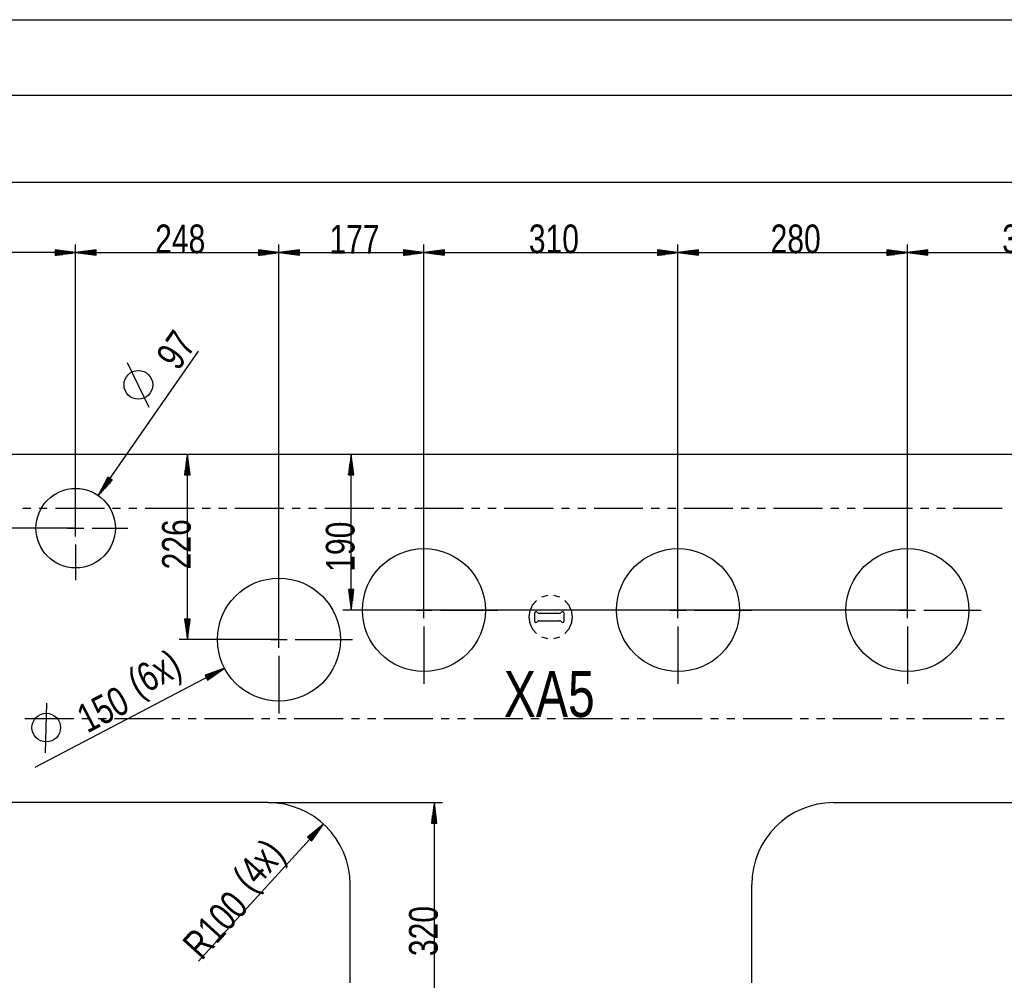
# Model space of a CAD drawing. Header units: millimetres. Extents: x -6 to 1189, y -6 to 841.
# Tile 9 of 38: x 393 to 513, y 214 to 332. Entities that reach past the tile are written whole.
import ezdxf

# ---------------------------------------------------------------- set-up
doc = ezdxf.new("R2010")
doc.units = ezdxf.units.MM
doc.layers.add('201', color=7, linetype='Continuous')
doc.styles.add('SEACAD_Arial', font='arial.ttf', dxfattribs={"width": 0.664})

msp = doc.modelspace()

# ---------------------------------------------------------------- linework, layer by layer
at = {"layer": '201', "color": 7, "linetype": 'Continuous'}
for p, q in [((151.22, 331.54), (935.17, 331.54)), ((694.97, 322.27), (356.87, 322.27)), ((151.22, 311.69), (621.17, 311.69)), ((400.17, 269.48), (400.17, 304.11)), ((400.17, 269.48), (400.17, 304.11)), ((424.97, 255.88), (424.97, 304.11)), ((424.97, 255.88), (424.97, 304.11)), ((442.67, 259.48), (442.67, 304.11)), ((442.67, 259.48), (442.67, 304.11)), ((473.67, 259.48), (473.67, 304.11)), ((473.67, 259.48), (473.67, 304.11)), ((501.67, 259.48), (501.67, 304.11)), ((501.67, 259.48), (501.67, 304.11)), ((400.17, 303.11), (376.17, 303.11)), ((400.17, 303.11), (397.67, 303.44)), ((397.67, 303.44), (397.67, 302.78)), ((397.67, 303.41), (397.85, 303.41)), ((397.67, 303.41), (397.85, 303.41)), ((397.67, 303.36), (398.24, 303.36)), ((397.67, 303.31), (398.62, 303.31)), ((397.67, 303.26), (399.01, 303.26)), ((397.67, 303.21), (399.39, 303.21)), ((397.67, 303.16), (399.78, 303.16)), ((397.67, 302.78), (400.17, 303.11)), ((397.67, 303.11), (400.17, 303.11)), ((397.67, 303.11), (400.17, 303.11)), ((397.67, 303.06), (399.78, 303.06)), ((397.67, 303.01), (399.39, 303.01)), ((397.67, 302.96), (399.01, 302.96)), ((397.67, 302.9), (398.62, 302.9)), ((397.67, 302.85), (398.24, 302.85)), ((397.67, 302.8), (397.85, 302.8)), ((397.67, 302.8), (397.85, 302.8)), ((402.67, 303.44), (400.17, 303.11)), ((400.17, 303.11), (424.97, 303.11)), ((400.17, 303.11), (402.67, 302.78)), ((402.67, 303.11), (400.17, 303.11)), ((402.67, 303.11), (400.17, 303.11)), ((402.67, 303.16), (400.55, 303.16)), ((402.67, 303.06), (400.55, 303.06)), ((402.67, 303.21), (400.94, 303.21)), ((402.67, 303.01), (400.94, 303.01)), ((402.67, 303.26), (401.32, 303.26)), ((402.67, 302.96), (401.32, 302.96)), ((402.67, 303.31), (401.71, 303.31)), ((402.67, 302.9), (401.71, 302.9)), ((402.67, 303.36), (402.1, 303.36)), ((402.67, 302.85), (402.1, 302.85)), ((402.67, 303.41), (402.48, 303.41)), ((402.67, 303.41), (402.48, 303.41)), ((402.67, 302.8), (402.48, 302.8)), ((402.67, 302.8), (402.48, 302.8)), ((402.67, 302.78), (402.67, 303.44)), ((424.97, 303.11), (422.47, 303.44)), ((422.47, 303.44), (422.47, 302.78)), ((422.47, 303.41), (422.65, 303.41)), ((422.47, 303.41), (422.65, 303.41)), ((422.47, 303.36), (423.04, 303.36)), ((422.47, 303.31), (423.42, 303.31)), ((422.47, 303.26), (423.81, 303.26)), ((422.47, 303.21), (424.19, 303.21)), ((422.47, 303.16), (424.58, 303.16)), ((422.47, 302.78), (424.97, 303.11)), ((422.47, 303.11), (424.97, 303.11)), ((422.47, 303.11), (424.97, 303.11)), ((422.47, 303.06), (424.58, 303.06)), ((422.47, 303.01), (424.19, 303.01)), ((422.47, 302.96), (423.81, 302.96)), ((422.47, 302.9), (423.42, 302.9)), ((422.47, 302.85), (423.04, 302.85)), ((422.47, 302.8), (422.65, 302.8)), ((422.47, 302.8), (422.65, 302.8)), ((427.47, 303.44), (424.97, 303.11)), ((424.97, 303.11), (442.67, 303.11)), ((424.97, 303.11), (427.47, 302.78)), ((427.47, 303.11), (424.97, 303.11)), ((427.47, 303.11), (424.97, 303.11)), ((427.47, 303.16), (425.35, 303.16)), ((427.47, 303.06), (425.35, 303.06)), ((427.47, 303.21), (425.74, 303.21)), ((427.47, 303.01), (425.74, 303.01)), ((427.47, 303.26), (426.12, 303.26)), ((427.47, 302.96), (426.12, 302.96)), ((427.47, 303.31), (426.51, 303.31)), ((427.47, 302.9), (426.51, 302.9)), ((427.47, 303.36), (426.9, 303.36)), ((427.47, 302.85), (426.9, 302.85)), ((427.47, 303.41), (427.28, 303.41)), ((427.47, 303.41), (427.28, 303.41)), ((427.47, 302.8), (427.28, 302.8)), ((427.47, 302.8), (427.28, 302.8)), ((427.47, 302.78), (427.47, 303.44)), ((442.67, 303.11), (440.17, 303.44)), ((440.17, 303.44), (440.17, 302.78)), ((440.17, 303.41), (440.35, 303.41)), ((440.17, 303.41), (440.35, 303.41)), ((440.17, 303.36), (440.74, 303.36)), ((440.17, 303.31), (441.12, 303.31)), ((440.17, 303.26), (441.51, 303.26)), ((440.17, 303.21), (441.89, 303.21)), ((440.17, 303.16), (442.28, 303.16)), ((440.17, 302.78), (442.67, 303.11)), ((440.17, 303.11), (442.67, 303.11)), ((440.17, 303.11), (442.67, 303.11)), ((440.17, 303.06), (442.28, 303.06)), ((440.17, 303.01), (441.89, 303.01)), ((440.17, 302.96), (441.51, 302.96)), ((440.17, 302.9), (441.12, 302.9)), ((440.17, 302.85), (440.74, 302.85)), ((440.17, 302.8), (440.35, 302.8)), ((440.17, 302.8), (440.35, 302.8)), ((445.17, 303.44), (442.67, 303.11)), ((442.67, 303.11), (473.67, 303.11)), ((442.67, 303.11), (445.17, 302.78)), ((445.17, 303.11), (442.67, 303.11)), ((445.17, 303.11), (442.67, 303.11)), ((445.17, 303.16), (443.05, 303.16)), ((445.17, 303.06), (443.05, 303.06)), ((445.17, 303.21), (443.44, 303.21)), ((445.17, 303.01), (443.44, 303.01)), ((445.17, 303.26), (443.82, 303.26)), ((445.17, 302.96), (443.82, 302.96)), ((445.17, 303.31), (444.21, 303.31)), ((445.17, 302.9), (444.21, 302.9)), ((445.17, 303.36), (444.6, 303.36)), ((445.17, 302.85), (444.6, 302.85)), ((445.17, 303.41), (444.98, 303.41)), ((445.17, 303.41), (444.98, 303.41)), ((445.17, 302.8), (444.98, 302.8)), ((445.17, 302.8), (444.98, 302.8)), ((445.17, 302.78), (445.17, 303.44)), ((473.67, 303.11), (471.17, 303.44)), ((471.17, 303.44), (471.17, 302.78)), ((471.17, 303.41), (471.35, 303.41)), ((471.17, 303.41), (471.35, 303.41)), ((471.17, 303.36), (471.74, 303.36)), ((471.17, 303.31), (472.12, 303.31)), ((471.17, 303.26), (472.51, 303.26)), ((471.17, 303.21), (472.89, 303.21)), ((471.17, 303.16), (473.28, 303.16)), ((471.17, 302.78), (473.67, 303.11)), ((471.17, 303.11), (473.67, 303.11)), ((471.17, 303.11), (473.67, 303.11)), ((471.17, 303.06), (473.28, 303.06)), ((471.17, 303.01), (472.89, 303.01)), ((471.17, 302.96), (472.51, 302.96)), ((471.17, 302.9), (472.12, 302.9)), ((471.17, 302.85), (471.74, 302.85)), ((471.17, 302.8), (471.35, 302.8)), ((471.17, 302.8), (471.35, 302.8)), ((476.17, 303.44), (473.67, 303.11)), ((473.67, 303.11), (501.67, 303.11)), ((473.67, 303.11), (476.17, 302.78)), ((476.17, 303.11), (473.67, 303.11)), ((476.17, 303.11), (473.67, 303.11)), ((476.17, 303.16), (474.05, 303.16)), ((476.17, 303.06), (474.05, 303.06)), ((476.17, 303.21), (474.44, 303.21)), ((476.17, 303.01), (474.44, 303.01)), ((476.17, 303.26), (474.82, 303.26)), ((476.17, 302.96), (474.82, 302.96)), ((476.17, 303.31), (475.21, 303.31)), ((476.17, 302.9), (475.21, 302.9)), ((476.17, 303.36), (475.6, 303.36)), ((476.17, 302.85), (475.6, 302.85)), ((476.17, 303.41), (475.98, 303.41)), ((476.17, 303.41), (475.98, 303.41)), ((476.17, 302.8), (475.98, 302.8)), ((476.17, 302.8), (475.98, 302.8)), ((476.17, 302.78), (476.17, 303.44)), ((501.67, 303.11), (499.17, 303.44)), ((499.17, 303.44), (499.17, 302.78)), ((499.17, 303.41), (499.35, 303.41)), ((499.17, 303.41), (499.35, 303.41)), ((499.17, 303.36), (499.74, 303.36)), ((499.17, 303.31), (500.12, 303.31)), ((499.17, 303.26), (500.51, 303.26)), ((499.17, 303.21), (500.89, 303.21)), ((499.17, 303.16), (501.28, 303.16)), ((499.17, 302.78), (501.67, 303.11)), ((499.17, 303.11), (501.67, 303.11)), ((499.17, 303.11), (501.67, 303.11)), ((499.17, 303.06), (501.28, 303.06)), ((499.17, 303.01), (500.89, 303.01)), ((499.17, 302.96), (500.51, 302.96)), ((499.17, 302.9), (500.12, 302.9)), ((499.17, 302.85), (499.74, 302.85)), ((499.17, 302.8), (499.35, 302.8)), ((499.17, 302.8), (499.35, 302.8)), ((504.17, 303.44), (501.67, 303.11)), ((501.67, 303.11), (538.67, 303.11)), ((501.67, 303.11), (504.17, 302.78)), ((504.17, 303.11), (501.67, 303.11)), ((504.17, 303.11), (501.67, 303.11)), ((504.17, 303.16), (502.05, 303.16)), ((504.17, 303.06), (502.05, 303.06)), ((504.17, 303.21), (502.44, 303.21)), ((504.17, 303.01), (502.44, 303.01)), ((504.17, 303.26), (502.82, 303.26)), ((504.17, 302.96), (502.82, 302.96)), ((504.17, 303.31), (503.21, 303.31)), ((504.17, 302.9), (503.21, 302.9)), ((504.17, 303.36), (503.6, 303.36)), ((504.17, 302.85), (503.6, 302.85)), ((504.17, 303.41), (503.98, 303.41)), ((504.17, 303.41), (503.98, 303.41)), ((504.17, 302.8), (503.98, 302.8)), ((504.17, 302.8), (503.98, 302.8)), ((504.17, 302.78), (504.17, 303.44)), ((402.93, 273.46), (415.15, 291.1)), ((409.15, 284.2), (406.5, 289.66)), ((694.97, 278.48), (356.87, 278.48)), ((413.8, 278.48), (413.47, 275.98)), ((413.7, 275.98), (413.7, 277.7)), ((413.75, 275.98), (413.75, 278.09)), ((413.8, 255.88), (413.8, 278.48)), ((414.13, 275.98), (413.8, 278.48)), ((413.8, 275.98), (413.8, 278.48)), ((413.8, 275.98), (413.8, 278.48)), ((413.85, 275.98), (413.85, 278.09)), ((413.9, 275.98), (413.9, 277.7)), ((433.79, 278.48), (433.46, 275.98)), ((433.69, 275.98), (433.69, 277.7)), ((433.74, 275.98), (433.74, 278.09)), ((433.79, 259.48), (433.79, 278.48)), ((434.12, 275.98), (433.79, 278.48)), ((433.79, 275.98), (433.79, 278.48)), ((433.79, 275.98), (433.79, 278.48)), ((433.84, 275.98), (433.84, 278.09)), ((433.89, 275.98), (433.89, 277.7)), ((413.55, 275.98), (413.55, 276.55)), ((413.6, 275.98), (413.6, 276.93)), ((413.65, 275.98), (413.65, 277.32)), ((413.95, 275.98), (413.95, 277.32)), ((414, 275.98), (414, 276.93)), ((414.05, 275.98), (414.05, 276.55)), ((433.53, 275.98), (433.53, 276.55)), ((433.58, 275.98), (433.58, 276.93)), ((433.63, 275.98), (433.63, 277.32)), ((433.94, 275.98), (433.94, 277.32)), ((433.99, 275.98), (433.99, 276.93)), ((434.04, 275.98), (434.04, 276.55)), ((400.17, 271.48), (400.17, 275.83)), ((404.08, 275.7), (402.93, 273.46)), ((404.35, 275.52), (402.93, 273.46)), ((404.35, 275.52), (402.93, 273.46)), ((402.93, 273.46), (404.62, 275.33)), ((404.31, 275.55), (403.11, 273.81)), ((404.39, 275.49), (403.19, 273.75)), ((404.27, 275.58), (403.28, 274.15)), ((404.44, 275.46), (403.45, 274.04)), ((404.23, 275.6), (403.46, 274.5)), ((404.19, 275.63), (403.64, 274.85)), ((404.48, 275.43), (403.71, 274.33)), ((404.14, 275.66), (403.82, 275.19)), ((404.52, 275.4), (403.97, 274.62)), ((404.1, 275.69), (404, 275.54)), ((404.1, 275.69), (404, 275.54)), ((404.62, 275.33), (404.08, 275.7)), ((404.56, 275.37), (404.24, 274.9)), ((404.6, 275.34), (404.5, 275.19)), ((404.6, 275.34), (404.5, 275.19)), ((413.47, 275.98), (414.13, 275.98)), ((413.49, 275.98), (413.49, 276.16)), ((413.49, 275.98), (413.49, 276.16)), ((414.1, 275.98), (414.1, 276.16)), ((414.1, 275.98), (414.1, 276.16)), ((433.46, 275.98), (434.12, 275.98)), ((433.48, 275.98), (433.48, 276.16)), ((433.48, 275.98), (433.48, 276.16)), ((434.09, 275.98), (434.09, 276.16)), ((434.09, 275.98), (434.09, 276.16)), ((394.7, 271.9), (393.71, 271.9)), ((396.7, 271.9), (395.7, 271.9)), ((403.67, 271.9), (397.69, 271.9)), ((405.66, 271.9), (404.66, 271.9)), ((407.65, 271.9), (406.66, 271.9)), ((414.62, 271.9), (408.65, 271.9)), ((416.62, 271.9), (415.62, 271.9)), ((418.61, 271.9), (417.61, 271.9)), ((425.58, 271.9), (419.6, 271.9)), ((427.57, 271.9), (426.58, 271.9)), ((429.56, 271.9), (428.57, 271.9)), ((436.54, 271.9), (430.56, 271.9)), ((438.53, 271.9), (437.53, 271.9)), ((440.52, 271.9), (439.52, 271.9)), ((447.49, 271.9), (441.52, 271.9)), ((449.48, 271.9), (448.49, 271.9)), ((451.48, 271.9), (450.48, 271.9)), ((458.45, 271.9), (452.47, 271.9)), ((460.44, 271.9), (459.44, 271.9)), ((462.43, 271.9), (461.44, 271.9)), ((469.4, 271.9), (463.43, 271.9)), ((471.4, 271.9), (470.4, 271.9)), ((473.39, 271.9), (472.39, 271.9)), ((480.36, 271.9), (474.38, 271.9)), ((482.35, 271.9), (481.36, 271.9)), ((484.34, 271.9), (483.35, 271.9)), ((491.32, 271.9), (485.34, 271.9)), ((493.31, 271.9), (492.31, 271.9)), ((495.3, 271.9), (494.3, 271.9)), ((502.27, 271.9), (496.3, 271.9)), ((504.26, 271.9), (503.27, 271.9)), ((506.26, 271.9), (505.26, 271.9)), ((513.23, 271.9), (507.25, 271.9)), ((400.17, 268.48), (400.17, 270.48)), ((400.17, 269.48), (385.83, 269.48)), ((398.17, 269.48), (393.82, 269.48)), ((399.17, 269.48), (401.17, 269.48)), ((402.17, 269.48), (406.52, 269.48)), ((442.67, 261.48), (442.67, 268.48)), ((473.67, 261.48), (473.67, 268.48)), ((501.67, 261.48), (501.67, 268.48)), ((400.17, 267.48), (400.17, 263.13)), ((424.97, 257.88), (424.97, 264.88)), ((434.12, 261.98), (433.46, 261.98)), ((433.46, 261.98), (433.79, 259.48)), ((433.48, 261.98), (433.48, 261.79)), ((433.48, 261.98), (433.48, 261.79)), ((433.53, 261.98), (433.53, 261.41)), ((433.58, 261.98), (433.58, 261.02)), ((433.63, 261.98), (433.63, 260.63)), ((433.69, 261.98), (433.69, 260.25)), ((433.74, 261.98), (433.74, 259.86)), ((433.79, 259.48), (434.12, 261.98)), ((433.79, 261.98), (433.79, 259.48)), ((433.79, 261.98), (433.79, 259.48)), ((433.84, 261.98), (433.84, 259.86)), ((433.89, 261.98), (433.89, 260.25)), ((433.94, 261.98), (433.94, 260.63)), ((433.99, 261.98), (433.99, 261.02)), ((434.04, 261.98), (434.04, 261.41)), ((434.09, 261.98), (434.09, 261.79)), ((434.09, 261.98), (434.09, 261.79)), ((457.76, 261.27), (457.03, 261.05)), ((459.24, 261.05), (458.51, 261.27)), ((442.67, 258.48), (442.67, 260.48)), ((473.67, 258.48), (473.67, 260.48)), ((501.67, 258.48), (501.67, 260.48)), ((414.13, 258.38), (413.47, 258.38)), ((413.47, 258.38), (413.8, 255.88)), ((413.49, 258.38), (413.49, 258.19)), ((413.49, 258.38), (413.49, 258.19)), ((413.55, 258.38), (413.55, 257.81)), ((413.6, 258.38), (413.6, 257.42)), ((413.65, 258.38), (413.65, 257.03)), ((413.7, 258.38), (413.7, 256.65)), ((413.75, 258.38), (413.75, 256.26)), ((413.8, 255.88), (414.13, 258.38)), ((413.8, 258.38), (413.8, 255.88)), ((413.8, 258.38), (413.8, 255.88)), ((413.85, 258.38), (413.85, 256.26)), ((413.9, 258.38), (413.9, 256.65)), ((413.95, 258.38), (413.95, 257.03)), ((414, 258.38), (414, 257.42)), ((414.05, 258.38), (414.05, 257.81)), ((414.1, 258.38), (414.1, 258.19)), ((414.1, 258.38), (414.1, 258.19)), ((501.67, 259.48), (432.79, 259.48)), ((440.67, 259.48), (433.67, 259.48)), ((441.67, 259.48), (443.67, 259.48)), ((444.67, 259.48), (451.67, 259.48)), ((456.17, 259.08), (456.17, 258.18)), ((459.22, 259.08), (456.71, 259.08)), ((459.77, 258.18), (459.77, 259.08)), ((471.67, 259.48), (464.67, 259.48)), ((472.67, 259.48), (474.67, 259.48)), ((475.67, 259.48), (482.67, 259.48)), ((499.67, 259.48), (492.67, 259.48)), ((500.67, 259.48), (502.67, 259.48)), ((503.67, 259.48), (510.67, 259.48)), ((442.67, 257.48), (442.67, 250.48)), ((456.71, 258.18), (459.22, 258.18)), ((473.67, 257.48), (473.67, 250.48)), ((501.67, 257.48), (501.67, 250.48)), ((424.97, 254.88), (424.97, 256.88)), ((457.03, 256.21), (457.76, 256)), ((458.51, 256), (459.24, 256.21)), ((424.97, 255.88), (412.8, 255.88)), ((422.97, 255.88), (415.97, 255.88)), ((423.97, 255.88), (425.97, 255.88)), ((426.97, 255.88), (433.97, 255.88)), ((424.97, 253.88), (424.97, 246.88)), ((418.32, 252.39), (395.19, 240.26)), ((418.32, 252.39), (415.96, 251.52)), ((416.11, 251.23), (418.32, 252.39)), ((416.11, 251.23), (418.32, 252.39)), ((416.26, 250.94), (418.32, 252.39)), ((415.96, 251.52), (416.26, 250.94)), ((415.97, 251.5), (416.13, 251.59)), ((415.97, 251.5), (416.13, 251.59)), ((415.99, 251.46), (416.5, 251.72)), ((416.02, 251.41), (416.86, 251.86)), ((416.04, 251.37), (417.23, 251.99)), ((416.06, 251.32), (417.59, 252.12)), ((416.09, 251.28), (417.96, 252.26)), ((416.13, 251.19), (418.01, 252.17)), ((416.16, 251.14), (417.69, 251.94)), ((416.18, 251.1), (417.37, 251.72)), ((416.2, 251.05), (417.05, 251.5)), ((416.23, 251.01), (416.73, 251.27)), ((416.25, 250.96), (416.41, 251.05)), ((416.25, 250.96), (416.41, 251.05)), ((396.48, 242.07), (396.66, 248.14)), ((393.97, 246.26), (399.95, 246.26)), ((400.94, 246.26), (401.94, 246.26)), ((402.93, 246.26), (403.93, 246.26)), ((404.93, 246.26), (410.9, 246.26)), ((411.9, 246.26), (412.89, 246.26)), ((413.89, 246.26), (414.89, 246.26)), ((415.88, 246.26), (421.86, 246.26)), ((422.85, 246.26), (423.85, 246.26)), ((424.85, 246.26), (425.84, 246.26)), ((426.84, 246.26), (432.81, 246.26)), ((433.81, 246.26), (434.81, 246.26)), ((435.8, 246.26), (436.8, 246.26)), ((437.79, 246.26), (443.77, 246.26)), ((444.77, 246.26), (445.76, 246.26)), ((446.76, 246.26), (447.75, 246.26)), ((448.75, 246.26), (454.73, 246.26)), ((455.72, 246.26), (456.72, 246.26)), ((457.71, 246.26), (458.71, 246.26)), ((459.71, 246.26), (465.68, 246.26)), ((466.68, 246.26), (467.67, 246.26)), ((468.67, 246.26), (469.67, 246.26)), ((470.66, 246.26), (476.64, 246.26)), ((477.63, 246.26), (478.63, 246.26)), ((479.63, 246.26), (480.62, 246.26)), ((481.62, 246.26), (487.59, 246.26)), ((488.59, 246.26), (489.59, 246.26)), ((490.58, 246.26), (491.58, 246.26)), ((492.57, 246.26), (498.55, 246.26)), ((499.55, 246.26), (500.54, 246.26)), ((501.54, 246.26), (502.53, 246.26)), ((503.53, 246.26), (509.51, 246.26)), ((510.5, 246.26), (511.5, 246.26)), ((512.49, 246.26), (513.49, 246.26)), ((423.67, 235.98), (368.67, 235.98)), ((423.67, 235.98), (444.94, 235.98)), ((443.94, 235.98), (443.61, 233.48)), ((443.88, 233.48), (443.88, 235.59)), ((443.94, 203.98), (443.94, 235.98)), ((444.26, 233.48), (443.94, 235.98)), ((443.94, 233.48), (443.94, 235.98)), ((443.94, 233.48), (443.94, 235.98)), ((443.99, 233.48), (443.99, 235.59)), ((492.67, 235.98), (547.67, 235.98)), ((443.73, 233.48), (443.73, 234.43)), ((443.78, 233.48), (443.78, 234.82)), ((443.83, 233.48), (443.83, 235.2)), ((444.04, 233.48), (444.04, 235.2)), ((444.09, 233.48), (444.09, 234.82)), ((444.14, 233.48), (444.14, 234.43)), ((430.4, 233.37), (415.18, 216.65)), ((430.4, 233.37), (428.47, 231.75)), ((428.68, 231.56), (430.1, 233.12)), ((428.71, 231.52), (430.4, 233.37)), ((428.71, 231.52), (430.4, 233.37)), ((428.96, 231.3), (430.4, 233.37)), ((443.61, 233.48), (444.26, 233.48)), ((443.63, 233.48), (443.63, 233.66)), ((443.63, 233.48), (443.63, 233.66)), ((443.68, 233.48), (443.68, 234.05)), ((444.19, 233.48), (444.19, 234.05)), ((444.24, 233.48), (444.24, 233.66)), ((444.24, 233.48), (444.24, 233.66)), ((428.52, 231.69), (428.91, 232.12)), ((428.56, 231.66), (429.21, 232.37)), ((428.6, 231.63), (429.5, 232.62)), ((428.64, 231.59), (429.8, 232.87)), ((428.75, 231.49), (430.17, 233.05)), ((428.79, 231.46), (429.95, 232.73)), ((428.83, 231.42), (429.73, 232.41)), ((428.86, 231.39), (429.51, 232.09)), ((428.47, 231.75), (428.96, 231.3)), ((428.49, 231.73), (428.61, 231.87)), ((428.49, 231.73), (428.61, 231.87)), ((428.9, 231.35), (429.28, 231.78)), ((428.94, 231.32), (429.06, 231.46)), ((428.94, 231.32), (429.06, 231.46)), ((433.67, 213.98), (433.67, 225.98)), ((482.67, 213.98), (482.67, 225.98))]:
    msp.add_line(p, q, dxfattribs=at)
for centre, radius in [((407.82, 286.97), 1.75), ((400.17, 269.48), 4.85), ((442.67, 259.48), 7.5), ((473.67, 259.48), 7.5), ((501.67, 259.48), 7.5), ((424.97, 255.88), 7.5), ((396.58, 245.14), 1.75)]:
    msp.add_circle(centre, radius, dxfattribs=at)
for centre, radius, start, end in [((456.37, 259.08), 0.2, 30, 180), ((456.71, 259.28), 0.2, 210, 270), ((459.22, 259.28), 0.2, 270, 330), ((459.57, 259.08), 0.2, 0, 150), ((456.37, 258.18), 0.2, 180, 330), ((456.71, 257.98), 0.2, 90, 150), ((459.22, 257.98), 0.2, 30, 90), ((459.57, 258.18), 0.2, 210, 360), ((423.67, 225.98), 10, 0, 90), ((492.67, 225.98), 10, 90, 180)]:
    msp.add_arc(centre, radius, start, end, dxfattribs=at)
for points, knots in [([(456.39, 260.64), (455.9, 260.07), (455.58, 259.38), (455.47, 258.63), (455.58, 257.88), (455.9, 257.2), (456.39, 256.62)], [0, 0, 0.166665, 0.333331, 0.500002, 0.666669, 0.833335, 1, 1]), ([(460.79, 258.63), (460.69, 259.38), (460.37, 260.07), (459.88, 260.64)], [0, 0, 0.333336, 0.666663, 1, 1]), ([(459.88, 256.62), (460.37, 257.2), (460.69, 257.88), (460.79, 258.63)], [0, 0, 0.33334, 0.66667, 1, 1])]:
    msp.add_open_spline(points, degree=1, knots=knots, dxfattribs=at)

# ---------------------------------------------------------------- texts
at = {"layer": '201', "attachment_point": 7, "style": 'SEACAD_Arial'}
for s, insert, char_height, width in [('{\\fArial|b0||i0||c0|p34;\\C7;\\H3.5;\\W0.75;248}', (409.87, 302.99), 3.5, 5.9348), ('{\\fArial|b0||i0||c0|p34;\\C7;\\H3.5;\\W0.75;177}', (431.12, 302.99), 3.5, 5.9348), ('{\\fArial|b0||i0||c0|p34;\\C7;\\H3.5;\\W0.75;310}', (455.47, 302.99), 3.5, 5.9348), ('{\\fArial|b0||i0||c0|p34;\\C7;\\H3.5;\\W0.75;280}', (484.97, 302.99), 3.5, 5.9348), ('{\\fArial|b0||i0||c0|p34;\\C7;\\H3.5;\\W0.75;370}', (513.24, 302.99), 3.5, 5.9348), ('{\\fArial|b0||i0||c0|p34;\\C7;\\H5.6;\\W0.75;XA5}', (452.42, 246.36), 5.6, 10.9565)]:
    msp.add_mtext(s, dxfattribs=dict(at, insert=insert, char_height=char_height, width=width))
at = {"layer": '201', "char_height": 3.5, "attachment_point": 7, "style": 'SEACAD_Arial'}
for s, insert, width, rotation in [('{\\fArial|b0||i0||c0|p34;\\C7;\\H3.5;\\W0.75;97}', (412.72, 288.54), 3.9565, 55.2755), ('{\\fArial|b0||i0||c0|p34;\\C7;\\H3.5;\\W0.75;226}', (414.26, 264.45), 5.9348, 90), ('{\\fArial|b0||i0||c0|p34;\\C7;\\H3.5;\\W0.75;190}', (434.25, 264.16), 5.9348, 90), ('{\\fArial|b0||i0||c0|p34;\\C7;\\H3.5;\\W0.75;(6x)}', (408.26, 247.86), 6.2391, 27.6727), ('{\\fArial|b0||i0||c0|p34;\\C7;\\H3.5;\\W0.75;150}', (401.61, 244.36), 5.9348, 27.6727), ('{\\fArial|b0||i0||c0|p34;\\C7;\\H3.5;\\W0.75;(4x)}', (422.41, 224.14), 6.2391, 47.7066), ('{\\fArial|b0||i0||c0|p34;\\C7;\\H3.5;\\W0.75;100}', (417.35, 218.58), 5.9348, 47.7066), ('{\\fArial|b0||i0||c0|p34;\\C7;\\H3.5;\\W0.75;320}', (444.4, 217.25), 5.9348, 90), ('{\\fArial|b0||i0||c0|p34;\\C7;\\H3.5;\\W0.75;R}', (415.57, 216.62), 2.587, 47.7066)]:
    msp.add_mtext(s, dxfattribs=dict(at, insert=insert, width=width, rotation=rotation))

doc.saveas('drawing.dxf')
